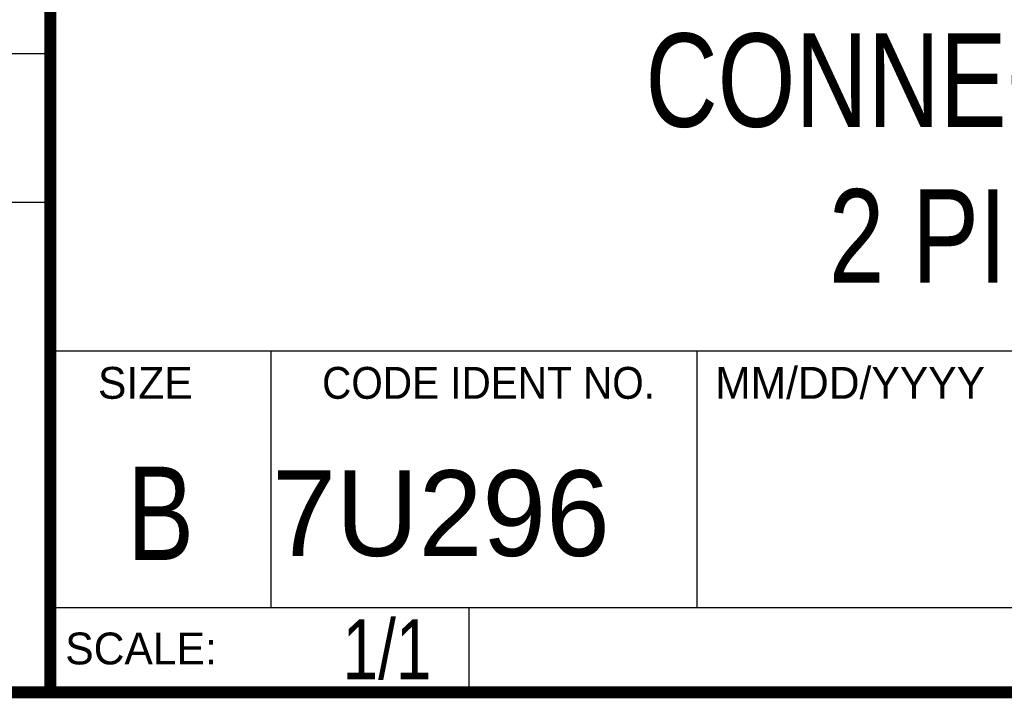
# Model space of a CAD drawing. Header units: inches. Extents: x 0.2 to 16.8, y 0.1 to 10.8.
# Tile 4 of 10: x 13 to 14.7, y 0.2 to 1.4. Entities that reach past the tile are written whole.
import ezdxf
from ezdxf.enums import TextEntityAlignment as Align

# ---------------------------------------------------------------- set-up
doc = ezdxf.new("R2010")
doc.units = ezdxf.units.IN
doc.header["$LTSCALE"] = 0.935
doc.header["$MEASUREMENT"] = 0
doc.layers.get('0').update_dxf_attribs({"linetype": 'CONTINUOUS'})
doc.styles.get("Standard").update_dxf_attribs({"font": 'txt', "width": 0.8})

msp = doc.modelspace()

# ---------------------------------------------------------------- linework, layer by layer
at = {"color": 2, "linetype": 'CONTINUOUS'}
for p, q in [((13.0652, 1.9695), (13.0652, 0.2605)), ((11.482, 1.3265), (13.0653, 1.3265)), ((13.0653, 1.0776), (11.482, 1.0776)), ((13.0652, 0.8295), (16.745, 0.8295)), ((13.434, 0.8295), (13.434, 0.4005)), ((14.146, 0.8295), (14.146, 0.4005)), ((13.0652, 0.4005), (16.745, 0.4005)), ((13.765, 0.4005), (13.765, 0.2605)), ((13.0652, 0.2605), (16.745, 0.2605))]:
    msp.add_line(p, q, dxfattribs=at)
at = {"color": 7, "linetype": 'CONTINUOUS', "const_width": 0.02}
for points in [[(13.0653, 1.9707), (13.0653, 0.2586)], [(0.25, 0.2586), (16.75, 0.2586)]]:
    msp.add_lwpolyline(points, dxfattribs=at)

# ---------------------------------------------------------------- texts
at = {"color": 2, "linetype": 'CONTINUOUS'}
for s, p in [('MM/DD/YYYY', (14.1765, 0.7494)), ('SIZE', (13.1451, 0.7494)), ('SCALE:', (13.0904, 0.3053))]:
    msp.add_text(s, height=0.05325, dxfattribs=at).set_placement(p)
at = {"color": 2, "linetype": 'CONTINUOUS', "width": 0.95}
msp.add_text('CODE IDENT NO.', height=0.053254, dxfattribs=at).set_placement((13.7978, 0.7494), align=Align.CENTER)
at = {"color": 7, "linetype": 'CONTINUOUS', "width": 0.8}
msp.add_text('B', height=0.1562, dxfattribs=at).set_placement((13.2497, 0.4798), align=Align.CENTER)
at = {"color": 7, "linetype": 'CONTINUOUS'}
msp.add_text('7U296', height=0.14316, dxfattribs=at).set_placement((13.4363, 0.4866))
at = {"color": 7, "linetype": 'CONTINUOUS', "width": 0.8}
msp.add_text('1/1', height=0.1, dxfattribs=at).set_placement((13.7025, 0.2805), align=Align.RIGHT)
at = {"color": 7, "linetype": 'CONTINUOUS', "insert": (14.9051, 1.3603), "char_height": 0.15625, "width": 1.875, "attachment_point": 2}
msp.add_mtext('CONNECTOR BLOCK\\P2 PIN MINI ST', dxfattribs=at)

doc.saveas('drawing.dxf')
